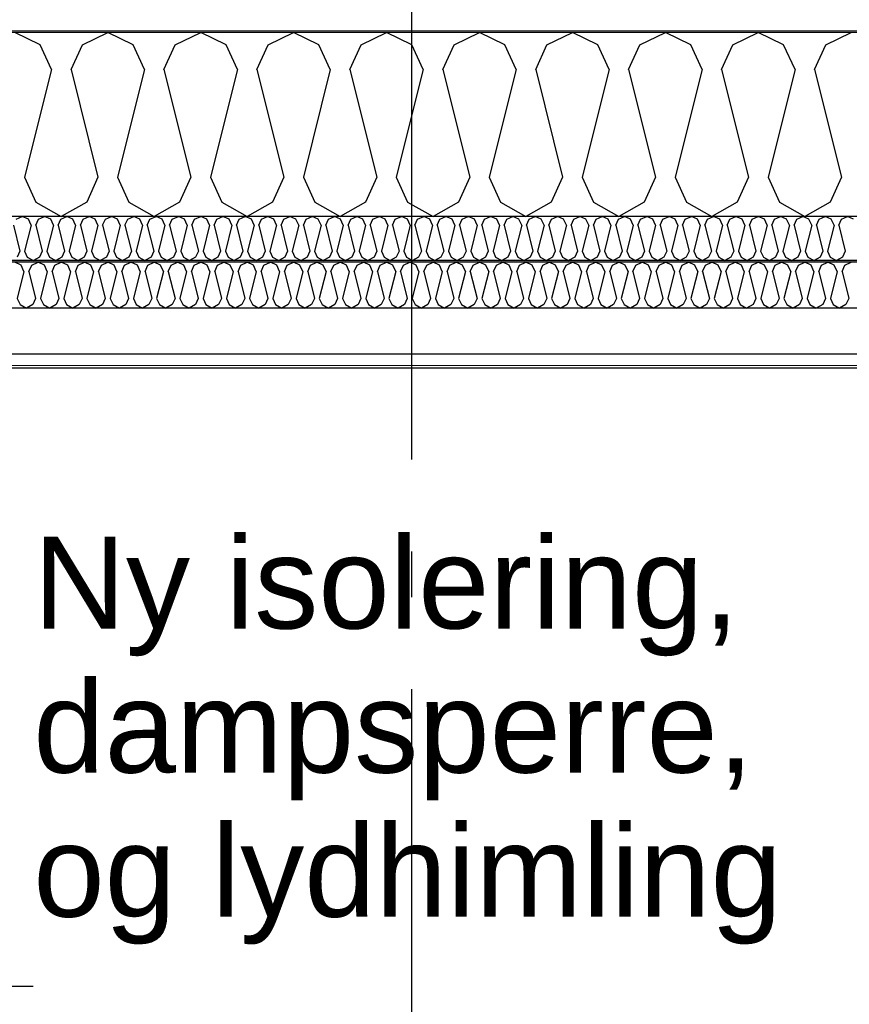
# Model space of a CAD drawing. Header units: millimetres. Extents: x -82116 to -58044, y -2070 to 12890.
# Tile 8 of 65: x -75495 to -74591, y 5847 to 6919. Entities that reach past the tile are written whole.
import ezdxf
from ezdxf.enums import TextEntityAlignment as Align

# ---------------------------------------------------------------- set-up
doc = ezdxf.new("R2010")
doc.units = ezdxf.units.MM
doc.header["$LTSCALE"] = 0.5
doc.header["$MEASUREMENT"] = 0
doc.linetypes.add('Akselinje', pattern=[1500, 1000, -200, 100, -200])
doc.linetypes.add('PLINE', pattern=[0])
for name, color, linetype in [('223- Bjelker', 7, 'Continuous'), ('256- Faste himlinger og overflatebehandling (Skravur)(Nye konstruksjoner)', 7, 'Continuous'), ('256- Faste himlinger og overflatebehandling(Nye konstruksjoner)', 7, 'Continuous'), ('261- Primærkonstruksjon (tak)', 7, 'Continuous'), ('261- Primærkonstruksjon (tak) (Skravur)', 7, 'Continuous'), ('262- Taktekking (Skravur)(Nye konstruksjoner)', 7, 'Continuous'), ('82-- Modullinjer', 7, 'Continuous'), ('832- Tekst bygning(Nye konstruksjoner)', 7, 'Continuous')]:
    doc.layers.add(name, color=color, linetype=linetype)
doc.layers.add('236- Innvendig kledning og overflate(Nye konstruksjoner)', color=7, linetype='Continuous', lineweight=0)
doc.layers.add('262- Taktekking(Nye konstruksjoner)', color=7, linetype='Continuous', lineweight=0)
doc.styles.add('GENERATED_STYLE_1', font='arial.ttf')
doc.styles.add('GENERATED_STYLE_3', font='arial.ttf')
doc.dimstyles.new('GENERATED_STYLE__2', dxfattribs={"dimtxt": 0.18, "dimasz": 182.4, "dimexe": 0.18, "dimexo": 0.0625, "dimgap": 0, "dimtad": 0, "dimtih": 1, "dimtoh": 1, "dimdec": 4, "dimzin": 0, "dimdsep": 46, "dimcen": 0.09, "dimadec": 0, "dimazin": 0, "dimtfac": 1, "dimtdec": 4, "dimtmove": 0, "dimatfit": 3, "dimldrblk": 'ARROWHEAD_5', "dimfxl": 1, "dimtolj": 1, "dimtzin": 0, "dimarcsym": 0})

# ---------------------------------------------------------------- blocks, each defined once
blk = doc.blocks.new('*X7')
at = {"layer": '261- Primærkonstruksjon (tak) (Skravur)', "linetype": 'PLINE'}
for p, q in [((-75472.5, 6892), (-75500.2, 6905.1)), ((-75426.6, 6892), (-75399, 6905.1)), ((-75371.3, 6892), (-75399, 6905.1)), ((-75325.4, 6892), (-75297.7, 6905.1)), ((-75270.1, 6892), (-75297.7, 6905.1)), ((-75224.2, 6892), (-75196.5, 6905.1)), ((-75168.9, 6892), (-75196.5, 6905.1)), ((-75123, 6892), (-75095.3, 6905.1)), ((-75067.7, 6892), (-75095.3, 6905.1)), ((-75021.8, 6892), (-74994.1, 6905.1)), ((-74966.5, 6892), (-74994.1, 6905.1)), ((-74920.6, 6892), (-74892.9, 6905.1)), ((-74865.3, 6892), (-74892.9, 6905.1)), ((-74819.4, 6892), (-74791.7, 6905.1)), ((-74764.1, 6892), (-74791.7, 6905.1)), ((-74718.1, 6892), (-74690.5, 6905.1)), ((-74662.9, 6892), (-74690.5, 6905.1)), ((-74616.9, 6892), (-74589.3, 6905.1)), ((-75460.2, 6864.9), (-75472.5, 6892)), ((-75438.9, 6864.9), (-75426.6, 6892)), ((-75359, 6864.9), (-75371.3, 6892)), ((-75337.7, 6864.9), (-75325.4, 6892)), ((-75257.8, 6864.9), (-75270.1, 6892)), ((-75236.5, 6864.9), (-75224.2, 6892)), ((-75156.6, 6864.9), (-75168.9, 6892)), ((-75135.3, 6864.9), (-75123, 6892)), ((-75055.4, 6864.9), (-75067.7, 6892)), ((-75034.1, 6864.9), (-75021.8, 6892)), ((-74954.2, 6864.9), (-74966.5, 6892)), ((-74932.9, 6864.9), (-74920.6, 6892)), ((-74852.9, 6864.9), (-74865.3, 6892)), ((-74831.7, 6864.9), (-74819.4, 6892)), ((-74751.7, 6864.9), (-74764.1, 6892)), ((-74730.5, 6864.9), (-74718.1, 6892)), ((-74650.5, 6864.9), (-74662.9, 6892)), ((-74629.3, 6864.9), (-74616.9, 6892)), ((-75460.2, 6864.9), (-75489.5, 6747.5)), ((-75438.9, 6864.9), (-75409.6, 6747.5)), ((-75359, 6864.9), (-75388.3, 6747.5)), ((-75337.7, 6864.9), (-75308.4, 6747.5)), ((-75257.8, 6864.9), (-75287.1, 6747.5)), ((-75236.5, 6864.9), (-75207.2, 6747.5)), ((-75156.6, 6864.9), (-75185.9, 6747.5)), ((-75135.3, 6864.9), (-75106, 6747.5)), ((-75055.4, 6864.9), (-75084.7, 6747.5)), ((-75034.1, 6864.9), (-75004.8, 6747.5)), ((-74954.2, 6864.9), (-74983.5, 6747.5)), ((-74932.9, 6864.9), (-74903.6, 6747.5)), ((-74852.9, 6864.9), (-74882.3, 6747.5)), ((-74831.7, 6864.9), (-74802.3, 6747.5)), ((-74751.7, 6864.9), (-74781.1, 6747.5)), ((-74730.5, 6864.9), (-74701.1, 6747.5)), ((-74650.5, 6864.9), (-74679.9, 6747.5)), ((-74629.3, 6864.9), (-74599.9, 6747.5)), ((-75489.5, 6747.5), (-75477.2, 6720.4)), ((-75409.6, 6747.5), (-75421.9, 6720.4)), ((-75388.3, 6747.5), (-75376, 6720.4)), ((-75308.4, 6747.5), (-75320.7, 6720.4)), ((-75287.1, 6747.5), (-75274.8, 6720.4)), ((-75207.2, 6747.5), (-75219.5, 6720.4)), ((-75185.9, 6747.5), (-75173.6, 6720.4)), ((-75106, 6747.5), (-75118.3, 6720.4)), ((-75084.7, 6747.5), (-75072.4, 6720.4)), ((-75004.8, 6747.5), (-75017.1, 6720.4)), ((-74983.5, 6747.5), (-74971.2, 6720.4)), ((-74903.6, 6747.5), (-74915.9, 6720.4)), ((-74882.3, 6747.5), (-74870, 6720.4)), ((-74802.3, 6747.5), (-74814.7, 6720.4)), ((-74781.1, 6747.5), (-74768.7, 6720.4)), ((-74701.1, 6747.5), (-74713.5, 6720.4)), ((-74679.9, 6747.5), (-74667.5, 6720.4)), ((-74599.9, 6747.5), (-74612.3, 6720.4)), ((-75477.2, 6720.4), (-75449.6, 6705)), ((-75421.9, 6720.4), (-75449.6, 6705)), ((-75376, 6720.4), (-75348.4, 6705)), ((-75320.7, 6720.4), (-75348.4, 6705)), ((-75274.8, 6720.4), (-75247.1, 6705)), ((-75219.5, 6720.4), (-75247.1, 6705)), ((-75173.6, 6720.4), (-75145.9, 6705)), ((-75118.3, 6720.4), (-75145.9, 6705)), ((-75072.4, 6720.4), (-75044.7, 6705)), ((-75017.1, 6720.4), (-75044.7, 6705)), ((-74971.2, 6720.4), (-74943.5, 6705)), ((-74915.9, 6720.4), (-74943.5, 6705)), ((-74870, 6720.4), (-74842.3, 6705)), ((-74814.7, 6720.4), (-74842.3, 6705)), ((-74768.7, 6720.4), (-74741.1, 6705)), ((-74713.5, 6720.4), (-74741.1, 6705)), ((-74667.5, 6720.4), (-74639.9, 6705)), ((-74612.3, 6720.4), (-74639.9, 6705))]:
    blk.add_line(p, q, dxfattribs=at)
blk = doc.blocks.new('*X23')
at = {"layer": '256- Faste himlinger og overflatebehandling (Skravur)(Nye konstruksjoner)', "linetype": 'PLINE'}
for p, q in [((-75498.7, 6701.8), (-75492.1, 6705)), ((-75485.4, 6701.8), (-75492.1, 6705)), ((-75474.4, 6701.8), (-75467.8, 6705)), ((-75461.1, 6701.8), (-75467.8, 6705)), ((-75450.1, 6701.8), (-75443.5, 6705)), ((-75436.9, 6701.8), (-75443.5, 6705)), ((-75425.8, 6701.8), (-75419.2, 6705)), ((-75412.6, 6701.8), (-75419.2, 6705)), ((-75401.5, 6701.8), (-75394.9, 6705)), ((-75388.3, 6701.8), (-75394.9, 6705)), ((-75377.2, 6701.8), (-75370.6, 6705)), ((-75364, 6701.8), (-75370.6, 6705)), ((-75353, 6701.8), (-75346.3, 6705)), ((-75339.7, 6701.8), (-75346.3, 6705)), ((-75328.7, 6701.8), (-75322, 6705)), ((-75315.4, 6701.8), (-75322, 6705)), ((-75304.4, 6701.8), (-75297.7, 6705)), ((-75291.1, 6701.8), (-75297.7, 6705)), ((-75280.1, 6701.8), (-75273.5, 6705)), ((-75266.8, 6701.8), (-75273.5, 6705)), ((-75255.8, 6701.8), (-75249.2, 6705)), ((-75242.5, 6701.8), (-75249.2, 6705)), ((-75231.5, 6701.8), (-75224.9, 6705)), ((-75218.2, 6701.8), (-75224.9, 6705)), ((-75207.2, 6701.8), (-75200.6, 6705)), ((-75194, 6701.8), (-75200.6, 6705)), ((-75182.9, 6701.8), (-75176.3, 6705)), ((-75169.7, 6701.8), (-75176.3, 6705)), ((-75158.6, 6701.8), (-75152, 6705)), ((-75145.4, 6701.8), (-75152, 6705)), ((-75134.4, 6701.8), (-75127.7, 6705)), ((-75121.1, 6701.8), (-75127.7, 6705)), ((-75110.1, 6701.8), (-75103.4, 6705)), ((-75096.8, 6701.8), (-75103.4, 6705)), ((-75085.8, 6701.8), (-75079.1, 6705)), ((-75072.5, 6701.8), (-75079.1, 6705)), ((-75061.5, 6701.8), (-75054.9, 6705)), ((-75048.2, 6701.8), (-75054.9, 6705)), ((-75037.2, 6701.8), (-75030.6, 6705)), ((-75023.9, 6701.8), (-75030.6, 6705)), ((-75012.9, 6701.8), (-75006.3, 6705)), ((-74999.6, 6701.8), (-75006.3, 6705)), ((-74988.6, 6701.8), (-74982, 6705)), ((-74975.3, 6701.8), (-74982, 6705)), ((-74964.3, 6701.8), (-74957.7, 6705)), ((-74951.1, 6701.8), (-74957.7, 6705)), ((-74940, 6701.8), (-74933.4, 6705)), ((-74926.8, 6701.8), (-74933.4, 6705)), ((-74915.7, 6701.8), (-74909.1, 6705)), ((-74902.5, 6701.8), (-74909.1, 6705)), ((-74891.5, 6701.8), (-74884.8, 6705)), ((-74878.2, 6701.8), (-74884.8, 6705)), ((-74867.2, 6701.8), (-74860.5, 6705)), ((-74853.9, 6701.8), (-74860.5, 6705)), ((-74842.9, 6701.8), (-74836.2, 6705)), ((-74829.6, 6701.8), (-74836.2, 6705)), ((-74818.6, 6701.8), (-74812, 6705)), ((-74805.3, 6701.8), (-74812, 6705)), ((-74794.3, 6701.8), (-74787.7, 6705)), ((-74781, 6701.8), (-74787.7, 6705)), ((-74770, 6701.8), (-74763.4, 6705)), ((-74756.7, 6701.8), (-74763.4, 6705)), ((-74745.7, 6701.8), (-74739.1, 6705)), ((-74732.5, 6701.8), (-74739.1, 6705)), ((-74721.4, 6701.8), (-74714.8, 6705)), ((-74708.2, 6701.8), (-74714.8, 6705)), ((-74697.1, 6701.8), (-74690.5, 6705)), ((-74683.9, 6701.8), (-74690.5, 6705)), ((-74672.9, 6701.8), (-74666.2, 6705)), ((-74659.6, 6701.8), (-74666.2, 6705)), ((-74648.6, 6701.8), (-74641.9, 6705)), ((-74635.3, 6701.8), (-74641.9, 6705)), ((-74624.3, 6701.8), (-74617.6, 6705)), ((-74611, 6701.8), (-74617.6, 6705)), ((-74600, 6701.8), (-74593.3, 6705)), ((-74586.7, 6701.8), (-74593.3, 6705)), ((-75501.7, 6695.3), (-75494.6, 6667.2)), ((-75482.5, 6695.3), (-75489.5, 6667.2)), ((-75482.5, 6695.3), (-75485.4, 6701.8)), ((-75477.4, 6695.3), (-75474.4, 6701.8)), ((-75477.4, 6695.3), (-75470.3, 6667.2)), ((-75458.2, 6695.3), (-75465.2, 6667.2)), ((-75458.2, 6695.3), (-75461.1, 6701.8)), ((-75453.1, 6695.3), (-75450.1, 6701.8)), ((-75453.1, 6695.3), (-75446, 6667.2)), ((-75433.9, 6695.3), (-75440.9, 6667.2)), ((-75433.9, 6695.3), (-75436.9, 6701.8)), ((-75428.8, 6695.3), (-75425.8, 6701.8)), ((-75428.8, 6695.3), (-75421.7, 6667.2)), ((-75409.6, 6695.3), (-75416.6, 6667.2)), ((-75409.6, 6695.3), (-75412.6, 6701.8)), ((-75404.5, 6695.3), (-75401.5, 6701.8)), ((-75404.5, 6695.3), (-75397.5, 6667.2)), ((-75385.3, 6695.3), (-75392.4, 6667.2)), ((-75385.3, 6695.3), (-75388.3, 6701.8)), ((-75380.2, 6695.3), (-75377.2, 6701.8)), ((-75380.2, 6695.3), (-75373.2, 6667.2)), ((-75361, 6695.3), (-75368.1, 6667.2)), ((-75361, 6695.3), (-75364, 6701.8)), ((-75355.9, 6695.3), (-75353, 6701.8)), ((-75355.9, 6695.3), (-75348.9, 6667.2)), ((-75336.7, 6695.3), (-75343.8, 6667.2)), ((-75336.7, 6695.3), (-75339.7, 6701.8)), ((-75331.6, 6695.3), (-75328.7, 6701.8)), ((-75331.6, 6695.3), (-75324.6, 6667.2)), ((-75312.4, 6695.3), (-75319.5, 6667.2)), ((-75312.4, 6695.3), (-75315.4, 6701.8)), ((-75307.3, 6695.3), (-75304.4, 6701.8)), ((-75307.3, 6695.3), (-75300.3, 6667.2)), ((-75288.2, 6695.3), (-75295.2, 6667.2)), ((-75288.2, 6695.3), (-75291.1, 6701.8)), ((-75283.1, 6695.3), (-75280.1, 6701.8)), ((-75283.1, 6695.3), (-75276, 6667.2)), ((-75263.9, 6695.3), (-75270.9, 6667.2)), ((-75263.9, 6695.3), (-75266.8, 6701.8)), ((-75258.8, 6695.3), (-75255.8, 6701.8)), ((-75258.8, 6695.3), (-75251.7, 6667.2)), ((-75239.6, 6695.3), (-75246.6, 6667.2)), ((-75239.6, 6695.3), (-75242.5, 6701.8)), ((-75234.5, 6695.3), (-75231.5, 6701.8)), ((-75234.5, 6695.3), (-75227.4, 6667.2)), ((-75215.3, 6695.3), (-75222.3, 6667.2)), ((-75215.3, 6695.3), (-75218.2, 6701.8)), ((-75210.2, 6695.3), (-75207.2, 6701.8)), ((-75210.2, 6695.3), (-75203.1, 6667.2)), ((-75191, 6695.3), (-75198, 6667.2)), ((-75191, 6695.3), (-75194, 6701.8)), ((-75185.9, 6695.3), (-75182.9, 6701.8)), ((-75185.9, 6695.3), (-75178.9, 6667.2)), ((-75166.7, 6695.3), (-75173.7, 6667.2)), ((-75166.7, 6695.3), (-75169.7, 6701.8)), ((-75161.6, 6695.3), (-75158.6, 6701.8)), ((-75161.6, 6695.3), (-75154.6, 6667.2)), ((-75142.4, 6695.3), (-75149.5, 6667.2)), ((-75142.4, 6695.3), (-75145.4, 6701.8)), ((-75137.3, 6695.3), (-75134.4, 6701.8)), ((-75137.3, 6695.3), (-75130.3, 6667.2)), ((-75118.1, 6695.3), (-75125.2, 6667.2)), ((-75118.1, 6695.3), (-75121.1, 6701.8)), ((-75113, 6695.3), (-75110.1, 6701.8)), ((-75113, 6695.3), (-75106, 6667.2)), ((-75093.8, 6695.3), (-75100.9, 6667.2)), ((-75093.8, 6695.3), (-75096.8, 6701.8)), ((-75088.7, 6695.3), (-75085.8, 6701.8)), ((-75088.7, 6695.3), (-75081.7, 6667.2)), ((-75069.5, 6695.3), (-75076.6, 6667.2)), ((-75069.5, 6695.3), (-75072.5, 6701.8)), ((-75064.4, 6695.3), (-75061.5, 6701.8)), ((-75064.4, 6695.3), (-75057.4, 6667.2)), ((-75045.3, 6695.3), (-75052.3, 6667.2)), ((-75045.3, 6695.3), (-75048.2, 6701.8)), ((-75040.2, 6695.3), (-75037.2, 6701.8)), ((-75040.2, 6695.3), (-75033.1, 6667.2)), ((-75021, 6695.3), (-75028, 6667.2)), ((-75021, 6695.3), (-75023.9, 6701.8)), ((-75015.9, 6695.3), (-75012.9, 6701.8)), ((-75015.9, 6695.3), (-75008.8, 6667.2)), ((-74996.7, 6695.3), (-75003.7, 6667.2)), ((-74996.7, 6695.3), (-74999.6, 6701.8)), ((-74991.6, 6695.3), (-74988.6, 6701.8)), ((-74991.6, 6695.3), (-74984.5, 6667.2)), ((-74972.4, 6695.3), (-74979.4, 6667.2)), ((-74972.4, 6695.3), (-74975.3, 6701.8)), ((-74967.3, 6695.3), (-74964.3, 6701.8)), ((-74967.3, 6695.3), (-74960.2, 6667.2)), ((-74948.1, 6695.3), (-74955.1, 6667.2)), ((-74948.1, 6695.3), (-74951.1, 6701.8)), ((-74943, 6695.3), (-74940, 6701.8)), ((-74943, 6695.3), (-74936, 6667.2)), ((-74923.8, 6695.3), (-74930.9, 6667.2)), ((-74923.8, 6695.3), (-74926.8, 6701.8)), ((-74918.7, 6695.3), (-74915.7, 6701.8)), ((-74918.7, 6695.3), (-74911.7, 6667.2)), ((-74899.5, 6695.3), (-74906.6, 6667.2)), ((-74899.5, 6695.3), (-74902.5, 6701.8)), ((-74894.4, 6695.3), (-74891.5, 6701.8)), ((-74894.4, 6695.3), (-74887.4, 6667.2)), ((-74875.2, 6695.3), (-74882.3, 6667.2)), ((-74875.2, 6695.3), (-74878.2, 6701.8)), ((-74870.1, 6695.3), (-74867.2, 6701.8)), ((-74870.1, 6695.3), (-74863.1, 6667.2)), ((-74850.9, 6695.3), (-74858, 6667.2)), ((-74850.9, 6695.3), (-74853.9, 6701.8)), ((-74845.8, 6695.3), (-74842.9, 6701.8)), ((-74845.8, 6695.3), (-74838.8, 6667.2)), ((-74826.7, 6695.3), (-74833.7, 6667.2)), ((-74826.7, 6695.3), (-74829.6, 6701.8)), ((-74821.5, 6695.3), (-74818.6, 6701.8)), ((-74821.5, 6695.3), (-74814.5, 6667.2)), ((-74802.4, 6695.3), (-74809.4, 6667.2)), ((-74802.4, 6695.3), (-74805.3, 6701.8)), ((-74797.3, 6695.3), (-74794.3, 6701.8)), ((-74797.3, 6695.3), (-74790.2, 6667.2)), ((-74778.1, 6695.3), (-74785.1, 6667.2)), ((-74778.1, 6695.3), (-74781, 6701.8)), ((-74773, 6695.3), (-74770, 6701.8)), ((-74773, 6695.3), (-74765.9, 6667.2)), ((-74753.8, 6695.3), (-74760.8, 6667.2)), ((-74753.8, 6695.3), (-74756.7, 6701.8)), ((-74748.7, 6695.3), (-74745.7, 6701.8)), ((-74748.7, 6695.3), (-74741.6, 6667.2)), ((-74729.5, 6695.3), (-74736.5, 6667.2)), ((-74729.5, 6695.3), (-74732.5, 6701.8)), ((-74724.4, 6695.3), (-74721.4, 6701.8)), ((-74724.4, 6695.3), (-74717.3, 6667.2)), ((-74705.2, 6695.3), (-74712.2, 6667.2)), ((-74705.2, 6695.3), (-74708.2, 6701.8)), ((-74700.1, 6695.3), (-74697.1, 6701.8)), ((-74700.1, 6695.3), (-74693.1, 6667.2)), ((-74680.9, 6695.3), (-74688, 6667.2)), ((-74680.9, 6695.3), (-74683.9, 6701.8)), ((-74675.8, 6695.3), (-74672.9, 6701.8)), ((-74675.8, 6695.3), (-74668.8, 6667.2)), ((-74656.6, 6695.3), (-74663.7, 6667.2)), ((-74656.6, 6695.3), (-74659.6, 6701.8)), ((-74651.5, 6695.3), (-74648.6, 6701.8)), ((-74651.5, 6695.3), (-74644.5, 6667.2)), ((-74632.3, 6695.3), (-74639.4, 6667.2)), ((-74632.3, 6695.3), (-74635.3, 6701.8)), ((-74627.2, 6695.3), (-74624.3, 6701.8)), ((-74627.2, 6695.3), (-74620.2, 6667.2)), ((-74608, 6695.3), (-74615.1, 6667.2)), ((-74608, 6695.3), (-74611, 6701.8)), ((-74602.9, 6695.3), (-74600, 6701.8)), ((-74602.9, 6695.3), (-74595.9, 6667.2)), ((-75494.6, 6667.2), (-75497.6, 6660.7)), ((-75489.5, 6667.2), (-75486.6, 6660.7)), ((-75486.6, 6660.7), (-75479.9, 6657)), ((-75473.3, 6660.7), (-75479.9, 6657)), ((-75470.3, 6667.2), (-75473.3, 6660.7)), ((-75465.2, 6667.2), (-75462.3, 6660.7)), ((-75462.3, 6660.7), (-75455.6, 6657)), ((-75449, 6660.7), (-75455.6, 6657)), ((-75446, 6667.2), (-75449, 6660.7)), ((-75440.9, 6667.2), (-75438, 6660.7)), ((-75438, 6660.7), (-75431.3, 6657)), ((-75424.7, 6660.7), (-75431.3, 6657)), ((-75421.7, 6667.2), (-75424.7, 6660.7)), ((-75416.6, 6667.2), (-75413.7, 6660.7)), ((-75413.7, 6660.7), (-75407.1, 6657)), ((-75400.4, 6660.7), (-75407.1, 6657)), ((-75397.5, 6667.2), (-75400.4, 6660.7)), ((-75392.4, 6667.2), (-75389.4, 6660.7)), ((-75389.4, 6660.7), (-75382.8, 6657)), ((-75376.1, 6660.7), (-75382.8, 6657)), ((-75373.2, 6667.2), (-75376.1, 6660.7)), ((-75368.1, 6667.2), (-75365.1, 6660.7)), ((-75365.1, 6660.7), (-75358.5, 6657)), ((-75351.8, 6660.7), (-75358.5, 6657)), ((-75348.9, 6667.2), (-75351.8, 6660.7)), ((-75343.8, 6667.2), (-75340.8, 6660.7)), ((-75340.8, 6660.7), (-75334.2, 6657)), ((-75327.5, 6660.7), (-75334.2, 6657)), ((-75324.6, 6667.2), (-75327.5, 6660.7)), ((-75319.5, 6667.2), (-75316.5, 6660.7)), ((-75316.5, 6660.7), (-75309.9, 6657)), ((-75303.3, 6660.7), (-75309.9, 6657)), ((-75300.3, 6667.2), (-75303.3, 6660.7)), ((-75295.2, 6667.2), (-75292.2, 6660.7)), ((-75292.2, 6660.7), (-75285.6, 6657)), ((-75279, 6660.7), (-75285.6, 6657)), ((-75276, 6667.2), (-75279, 6660.7)), ((-75270.9, 6667.2), (-75267.9, 6660.7)), ((-75267.9, 6660.7), (-75261.3, 6657)), ((-75254.7, 6660.7), (-75261.3, 6657)), ((-75251.7, 6667.2), (-75254.7, 6660.7)), ((-75246.6, 6667.2), (-75243.7, 6660.7)), ((-75243.7, 6660.7), (-75237, 6657)), ((-75230.4, 6660.7), (-75237, 6657)), ((-75227.4, 6667.2), (-75230.4, 6660.7)), ((-75222.3, 6667.2), (-75219.4, 6660.7)), ((-75219.4, 6660.7), (-75212.7, 6657)), ((-75206.1, 6660.7), (-75212.7, 6657)), ((-75203.1, 6667.2), (-75206.1, 6660.7)), ((-75198, 6667.2), (-75195.1, 6660.7)), ((-75195.1, 6660.7), (-75188.4, 6657)), ((-75181.8, 6660.7), (-75188.4, 6657)), ((-75178.9, 6667.2), (-75181.8, 6660.7)), ((-75173.7, 6667.2), (-75170.8, 6660.7)), ((-75170.8, 6660.7), (-75164.2, 6657)), ((-75157.5, 6660.7), (-75164.2, 6657)), ((-75154.6, 6667.2), (-75157.5, 6660.7)), ((-75149.5, 6667.2), (-75146.5, 6660.7)), ((-75146.5, 6660.7), (-75139.9, 6657)), ((-75133.2, 6660.7), (-75139.9, 6657)), ((-75130.3, 6667.2), (-75133.2, 6660.7)), ((-75125.2, 6667.2), (-75122.2, 6660.7)), ((-75122.2, 6660.7), (-75115.6, 6657)), ((-75108.9, 6660.7), (-75115.6, 6657)), ((-75106, 6667.2), (-75108.9, 6660.7)), ((-75100.9, 6667.2), (-75097.9, 6660.7)), ((-75097.9, 6660.7), (-75091.3, 6657)), ((-75084.7, 6660.7), (-75091.3, 6657)), ((-75081.7, 6667.2), (-75084.7, 6660.7)), ((-75076.6, 6667.2), (-75073.6, 6660.7)), ((-75073.6, 6660.7), (-75067, 6657)), ((-75060.4, 6660.7), (-75067, 6657)), ((-75057.4, 6667.2), (-75060.4, 6660.7)), ((-75052.3, 6667.2), (-75049.3, 6660.7)), ((-75049.3, 6660.7), (-75042.7, 6657)), ((-75036.1, 6660.7), (-75042.7, 6657)), ((-75033.1, 6667.2), (-75036.1, 6660.7)), ((-75028, 6667.2), (-75025.1, 6660.7)), ((-75025.1, 6660.7), (-75018.4, 6657)), ((-75011.8, 6660.7), (-75018.4, 6657)), ((-75008.8, 6667.2), (-75011.8, 6660.7)), ((-75003.7, 6667.2), (-75000.8, 6660.7)), ((-75000.8, 6660.7), (-74994.1, 6657)), ((-74987.5, 6660.7), (-74994.1, 6657)), ((-74984.5, 6667.2), (-74987.5, 6660.7)), ((-74979.4, 6667.2), (-74976.5, 6660.7)), ((-74976.5, 6660.7), (-74969.8, 6657)), ((-74963.2, 6660.7), (-74969.8, 6657)), ((-74960.2, 6667.2), (-74963.2, 6660.7)), ((-74955.1, 6667.2), (-74952.2, 6660.7)), ((-74952.2, 6660.7), (-74945.5, 6657)), ((-74938.9, 6660.7), (-74945.5, 6657)), ((-74936, 6667.2), (-74938.9, 6660.7)), ((-74930.9, 6667.2), (-74927.9, 6660.7)), ((-74927.9, 6660.7), (-74921.3, 6657)), ((-74914.6, 6660.7), (-74921.3, 6657)), ((-74911.7, 6667.2), (-74914.6, 6660.7)), ((-74906.6, 6667.2), (-74903.6, 6660.7)), ((-74903.6, 6660.7), (-74897, 6657)), ((-74890.3, 6660.7), (-74897, 6657)), ((-74887.4, 6667.2), (-74890.3, 6660.7)), ((-74882.3, 6667.2), (-74879.3, 6660.7)), ((-74879.3, 6660.7), (-74872.7, 6657)), ((-74866, 6660.7), (-74872.7, 6657)), ((-74863.1, 6667.2), (-74866, 6660.7)), ((-74858, 6667.2), (-74855, 6660.7)), ((-74855, 6660.7), (-74848.4, 6657)), ((-74841.8, 6660.7), (-74848.4, 6657)), ((-74838.8, 6667.2), (-74841.8, 6660.7)), ((-74833.7, 6667.2), (-74830.7, 6660.7)), ((-74830.7, 6660.7), (-74824.1, 6657)), ((-74817.5, 6660.7), (-74824.1, 6657)), ((-74814.5, 6667.2), (-74817.5, 6660.7)), ((-74809.4, 6667.2), (-74806.4, 6660.7)), ((-74806.4, 6660.7), (-74799.8, 6657)), ((-74793.2, 6660.7), (-74799.8, 6657)), ((-74790.2, 6667.2), (-74793.2, 6660.7)), ((-74785.1, 6667.2), (-74782.2, 6660.7)), ((-74782.2, 6660.7), (-74775.5, 6657)), ((-74768.9, 6660.7), (-74775.5, 6657)), ((-74765.9, 6667.2), (-74768.9, 6660.7)), ((-74760.8, 6667.2), (-74757.9, 6660.7)), ((-74757.9, 6660.7), (-74751.2, 6657)), ((-74744.6, 6660.7), (-74751.2, 6657)), ((-74741.6, 6667.2), (-74744.6, 6660.7)), ((-74736.5, 6667.2), (-74733.6, 6660.7)), ((-74733.6, 6660.7), (-74726.9, 6657)), ((-74720.3, 6660.7), (-74726.9, 6657)), ((-74717.3, 6667.2), (-74720.3, 6660.7)), ((-74712.2, 6667.2), (-74709.3, 6660.7)), ((-74709.3, 6660.7), (-74702.7, 6657)), ((-74696, 6660.7), (-74702.7, 6657)), ((-74693.1, 6667.2), (-74696, 6660.7)), ((-74688, 6667.2), (-74685, 6660.7)), ((-74685, 6660.7), (-74678.4, 6657)), ((-74671.7, 6660.7), (-74678.4, 6657)), ((-74668.8, 6667.2), (-74671.7, 6660.7)), ((-74663.7, 6667.2), (-74660.7, 6660.7)), ((-74660.7, 6660.7), (-74654.1, 6657)), ((-74647.4, 6660.7), (-74654.1, 6657)), ((-74644.5, 6667.2), (-74647.4, 6660.7)), ((-74639.4, 6667.2), (-74636.4, 6660.7)), ((-74636.4, 6660.7), (-74629.8, 6657)), ((-74623.2, 6660.7), (-74629.8, 6657)), ((-74620.2, 6667.2), (-74623.2, 6660.7)), ((-74615.1, 6667.2), (-74612.1, 6660.7)), ((-74612.1, 6660.7), (-74605.5, 6657)), ((-74598.9, 6660.7), (-74605.5, 6657)), ((-74595.9, 6667.2), (-74598.9, 6660.7))]:
    blk.add_line(p, q, dxfattribs=at)
blk = doc.blocks.new('*X24')
at = {"layer": '256- Faste himlinger og overflatebehandling (Skravur)(Nye konstruksjoner)', "linetype": 'PLINE'}
for p, q in [((-75493.3, 6651.7), (-75500.2, 6655)), ((-75490.2, 6644.9), (-75493.3, 6651.7)), ((-75484.9, 6644.9), (-75481.8, 6651.7)), ((-75481.8, 6651.7), (-75474.9, 6655)), ((-75467.9, 6651.7), (-75474.9, 6655)), ((-75464.9, 6644.9), (-75467.9, 6651.7)), ((-75459.6, 6644.9), (-75456.5, 6651.7)), ((-75456.5, 6651.7), (-75449.6, 6655)), ((-75442.6, 6651.7), (-75449.6, 6655)), ((-75439.6, 6644.9), (-75442.6, 6651.7)), ((-75434.2, 6644.9), (-75431.2, 6651.7)), ((-75431.2, 6651.7), (-75424.3, 6655)), ((-75417.3, 6651.7), (-75424.3, 6655)), ((-75414.3, 6644.9), (-75417.3, 6651.7)), ((-75408.9, 6644.9), (-75405.9, 6651.7)), ((-75405.9, 6651.7), (-75399, 6655)), ((-75392, 6651.7), (-75399, 6655)), ((-75389, 6644.9), (-75392, 6651.7)), ((-75383.6, 6644.9), (-75380.6, 6651.7)), ((-75380.6, 6651.7), (-75373.7, 6655)), ((-75366.7, 6651.7), (-75373.7, 6655)), ((-75363.7, 6644.9), (-75366.7, 6651.7)), ((-75358.3, 6644.9), (-75355.3, 6651.7)), ((-75355.3, 6651.7), (-75348.4, 6655)), ((-75341.4, 6651.7), (-75348.4, 6655)), ((-75338.4, 6644.9), (-75341.4, 6651.7)), ((-75333, 6644.9), (-75330, 6651.7)), ((-75330, 6651.7), (-75323, 6655)), ((-75316.1, 6651.7), (-75323, 6655)), ((-75313.1, 6644.9), (-75316.1, 6651.7)), ((-75307.7, 6644.9), (-75304.7, 6651.7)), ((-75304.7, 6651.7), (-75297.7, 6655)), ((-75290.8, 6651.7), (-75297.7, 6655)), ((-75287.8, 6644.9), (-75290.8, 6651.7)), ((-75282.4, 6644.9), (-75279.4, 6651.7)), ((-75279.4, 6651.7), (-75272.4, 6655)), ((-75265.5, 6651.7), (-75272.4, 6655)), ((-75262.5, 6644.9), (-75265.5, 6651.7)), ((-75257.1, 6644.9), (-75254.1, 6651.7)), ((-75254.1, 6651.7), (-75247.1, 6655)), ((-75240.2, 6651.7), (-75247.1, 6655)), ((-75237.2, 6644.9), (-75240.2, 6651.7)), ((-75231.8, 6644.9), (-75228.8, 6651.7)), ((-75228.8, 6651.7), (-75221.8, 6655)), ((-75214.9, 6651.7), (-75221.8, 6655)), ((-75211.8, 6644.9), (-75214.9, 6651.7)), ((-75206.5, 6644.9), (-75203.5, 6651.7)), ((-75203.5, 6651.7), (-75196.5, 6655)), ((-75189.6, 6651.7), (-75196.5, 6655)), ((-75186.5, 6644.9), (-75189.6, 6651.7)), ((-75181.2, 6644.9), (-75178.1, 6651.7)), ((-75178.1, 6651.7), (-75171.2, 6655)), ((-75164.3, 6651.7), (-75171.2, 6655)), ((-75161.2, 6644.9), (-75164.3, 6651.7)), ((-75155.9, 6644.9), (-75152.8, 6651.7)), ((-75152.8, 6651.7), (-75145.9, 6655)), ((-75139, 6651.7), (-75145.9, 6655)), ((-75135.9, 6644.9), (-75139, 6651.7)), ((-75130.6, 6644.9), (-75127.5, 6651.7)), ((-75127.5, 6651.7), (-75120.6, 6655)), ((-75113.7, 6651.7), (-75120.6, 6655)), ((-75110.6, 6644.9), (-75113.7, 6651.7)), ((-75105.3, 6644.9), (-75102.2, 6651.7)), ((-75102.2, 6651.7), (-75095.3, 6655)), ((-75088.4, 6651.7), (-75095.3, 6655)), ((-75085.3, 6644.9), (-75088.4, 6651.7)), ((-75080, 6644.9), (-75076.9, 6651.7)), ((-75076.9, 6651.7), (-75070, 6655)), ((-75063.1, 6651.7), (-75070, 6655)), ((-75060, 6644.9), (-75063.1, 6651.7)), ((-75054.7, 6644.9), (-75051.6, 6651.7)), ((-75051.6, 6651.7), (-75044.7, 6655)), ((-75037.8, 6651.7), (-75044.7, 6655)), ((-75034.7, 6644.9), (-75037.8, 6651.7)), ((-75029.4, 6644.9), (-75026.3, 6651.7)), ((-75026.3, 6651.7), (-75019.4, 6655)), ((-75012.5, 6651.7), (-75019.4, 6655)), ((-75009.4, 6644.9), (-75012.5, 6651.7)), ((-75004.1, 6644.9), (-75001, 6651.7)), ((-75001, 6651.7), (-74994.1, 6655)), ((-74987.2, 6651.7), (-74994.1, 6655)), ((-74984.1, 6644.9), (-74987.2, 6651.7)), ((-74978.8, 6644.9), (-74975.7, 6651.7)), ((-74975.7, 6651.7), (-74968.8, 6655)), ((-74961.9, 6651.7), (-74968.8, 6655)), ((-74958.8, 6644.9), (-74961.9, 6651.7)), ((-74953.5, 6644.9), (-74950.4, 6651.7)), ((-74950.4, 6651.7), (-74943.5, 6655)), ((-74936.6, 6651.7), (-74943.5, 6655)), ((-74933.5, 6644.9), (-74936.6, 6651.7)), ((-74928.2, 6644.9), (-74925.1, 6651.7)), ((-74925.1, 6651.7), (-74918.2, 6655)), ((-74911.3, 6651.7), (-74918.2, 6655)), ((-74908.2, 6644.9), (-74911.3, 6651.7)), ((-74902.9, 6644.9), (-74899.8, 6651.7)), ((-74899.8, 6651.7), (-74892.9, 6655)), ((-74886, 6651.7), (-74892.9, 6655)), ((-74882.9, 6644.9), (-74886, 6651.7)), ((-74877.6, 6644.9), (-74874.5, 6651.7)), ((-74874.5, 6651.7), (-74867.6, 6655)), ((-74860.7, 6651.7), (-74867.6, 6655)), ((-74857.6, 6644.9), (-74860.7, 6651.7)), ((-74852.3, 6644.9), (-74849.2, 6651.7)), ((-74849.2, 6651.7), (-74842.3, 6655)), ((-74835.4, 6651.7), (-74842.3, 6655)), ((-74832.3, 6644.9), (-74835.4, 6651.7)), ((-74827, 6644.9), (-74823.9, 6651.7)), ((-74823.9, 6651.7), (-74817, 6655)), ((-74810.1, 6651.7), (-74817, 6655)), ((-74807, 6644.9), (-74810.1, 6651.7)), ((-74801.7, 6644.9), (-74798.6, 6651.7)), ((-74798.6, 6651.7), (-74791.7, 6655)), ((-74784.8, 6651.7), (-74791.7, 6655)), ((-74781.7, 6644.9), (-74784.8, 6651.7)), ((-74776.4, 6644.9), (-74773.3, 6651.7)), ((-74773.3, 6651.7), (-74766.4, 6655)), ((-74759.5, 6651.7), (-74766.4, 6655)), ((-74756.4, 6644.9), (-74759.5, 6651.7)), ((-74751.1, 6644.9), (-74748, 6651.7)), ((-74748, 6651.7), (-74741.1, 6655)), ((-74734.2, 6651.7), (-74741.1, 6655)), ((-74731.1, 6644.9), (-74734.2, 6651.7)), ((-74725.8, 6644.9), (-74722.7, 6651.7)), ((-74722.7, 6651.7), (-74715.8, 6655)), ((-74708.9, 6651.7), (-74715.8, 6655)), ((-74705.8, 6644.9), (-74708.9, 6651.7)), ((-74700.5, 6644.9), (-74697.4, 6651.7)), ((-74697.4, 6651.7), (-74690.5, 6655)), ((-74683.6, 6651.7), (-74690.5, 6655)), ((-74680.5, 6644.9), (-74683.6, 6651.7)), ((-74675.2, 6644.9), (-74672.1, 6651.7)), ((-74672.1, 6651.7), (-74665.2, 6655)), ((-74658.3, 6651.7), (-74665.2, 6655)), ((-74655.2, 6644.9), (-74658.3, 6651.7)), ((-74649.9, 6644.9), (-74646.8, 6651.7)), ((-74646.8, 6651.7), (-74639.9, 6655)), ((-74633, 6651.7), (-74639.9, 6655)), ((-74629.9, 6644.9), (-74633, 6651.7)), ((-74624.6, 6644.9), (-74621.5, 6651.7)), ((-74621.5, 6651.7), (-74614.6, 6655)), ((-74607.7, 6651.7), (-74614.6, 6655)), ((-74604.6, 6644.9), (-74607.7, 6651.7)), ((-74599.3, 6644.9), (-74596.2, 6651.7)), ((-74596.2, 6651.7), (-74589.3, 6655)), ((-75490.2, 6644.9), (-75497.5, 6615.6)), ((-75484.9, 6644.9), (-75477.5, 6615.6)), ((-75464.9, 6644.9), (-75472.2, 6615.6)), ((-75459.6, 6644.9), (-75452.2, 6615.6)), ((-75439.6, 6644.9), (-75446.9, 6615.6)), ((-75434.2, 6644.9), (-75426.9, 6615.6)), ((-75414.3, 6644.9), (-75421.6, 6615.6)), ((-75408.9, 6644.9), (-75401.6, 6615.6)), ((-75389, 6644.9), (-75396.3, 6615.6)), ((-75383.6, 6644.9), (-75376.3, 6615.6)), ((-75363.7, 6644.9), (-75371, 6615.6)), ((-75358.3, 6644.9), (-75351, 6615.6)), ((-75338.4, 6644.9), (-75345.7, 6615.6)), ((-75333, 6644.9), (-75325.7, 6615.6)), ((-75313.1, 6644.9), (-75320.4, 6615.6)), ((-75307.7, 6644.9), (-75300.4, 6615.6)), ((-75287.8, 6644.9), (-75295.1, 6615.6)), ((-75282.4, 6644.9), (-75275.1, 6615.6)), ((-75262.5, 6644.9), (-75269.8, 6615.6)), ((-75257.1, 6644.9), (-75249.8, 6615.6)), ((-75237.2, 6644.9), (-75244.5, 6615.6)), ((-75231.8, 6644.9), (-75224.5, 6615.6)), ((-75211.8, 6644.9), (-75219.2, 6615.6)), ((-75206.5, 6644.9), (-75199.2, 6615.6)), ((-75186.5, 6644.9), (-75193.9, 6615.6)), ((-75181.2, 6644.9), (-75173.9, 6615.6)), ((-75161.2, 6644.9), (-75168.6, 6615.6)), ((-75155.9, 6644.9), (-75148.6, 6615.6)), ((-75135.9, 6644.9), (-75143.3, 6615.6)), ((-75130.6, 6644.9), (-75123.3, 6615.6)), ((-75110.6, 6644.9), (-75118, 6615.6)), ((-75105.3, 6644.9), (-75098, 6615.6)), ((-75085.3, 6644.9), (-75092.7, 6615.6)), ((-75080, 6644.9), (-75072.7, 6615.6)), ((-75060, 6644.9), (-75067.4, 6615.6)), ((-75054.7, 6644.9), (-75047.4, 6615.6)), ((-75034.7, 6644.9), (-75042.1, 6615.6)), ((-75029.4, 6644.9), (-75022.1, 6615.6)), ((-75009.4, 6644.9), (-75016.8, 6615.6)), ((-75004.1, 6644.9), (-74996.8, 6615.6)), ((-74984.1, 6644.9), (-74991.5, 6615.6)), ((-74978.8, 6644.9), (-74971.5, 6615.6)), ((-74958.8, 6644.9), (-74966.2, 6615.6)), ((-74953.5, 6644.9), (-74946.2, 6615.6)), ((-74933.5, 6644.9), (-74940.9, 6615.6)), ((-74928.2, 6644.9), (-74920.9, 6615.6)), ((-74908.2, 6644.9), (-74915.6, 6615.6)), ((-74902.9, 6644.9), (-74895.6, 6615.6)), ((-74882.9, 6644.9), (-74890.3, 6615.6)), ((-74877.6, 6644.9), (-74870.3, 6615.6)), ((-74857.6, 6644.9), (-74865, 6615.6)), ((-74852.3, 6644.9), (-74845, 6615.6)), ((-74832.3, 6644.9), (-74839.7, 6615.6)), ((-74827, 6644.9), (-74819.7, 6615.6)), ((-74807, 6644.9), (-74814.4, 6615.6)), ((-74801.7, 6644.9), (-74794.4, 6615.6)), ((-74781.7, 6644.9), (-74789.1, 6615.6)), ((-74776.4, 6644.9), (-74769.1, 6615.6)), ((-74756.4, 6644.9), (-74763.8, 6615.6)), ((-74751.1, 6644.9), (-74743.8, 6615.6)), ((-74731.1, 6644.9), (-74738.5, 6615.6)), ((-74725.8, 6644.9), (-74718.5, 6615.6)), ((-74705.8, 6644.9), (-74713.2, 6615.6)), ((-74700.5, 6644.9), (-74693.2, 6615.6)), ((-74680.5, 6644.9), (-74687.8, 6615.6)), ((-74675.2, 6644.9), (-74667.9, 6615.6)), ((-74655.2, 6644.9), (-74662.5, 6615.6)), ((-74649.9, 6644.9), (-74642.6, 6615.6)), ((-74629.9, 6644.9), (-74637.2, 6615.6)), ((-74624.6, 6644.9), (-74617.3, 6615.6)), ((-74604.6, 6644.9), (-74611.9, 6615.6)), ((-74599.3, 6644.9), (-74592, 6615.6)), ((-75497.5, 6615.6), (-75494.4, 6608.8)), ((-75494.4, 6608.8), (-75487.5, 6605)), ((-75480.6, 6608.8), (-75487.5, 6605)), ((-75477.5, 6615.6), (-75480.6, 6608.8)), ((-75472.2, 6615.6), (-75469.1, 6608.8)), ((-75469.1, 6608.8), (-75462.2, 6605)), ((-75455.3, 6608.8), (-75462.2, 6605)), ((-75452.2, 6615.6), (-75455.3, 6608.8)), ((-75446.9, 6615.6), (-75443.8, 6608.8)), ((-75443.8, 6608.8), (-75436.9, 6605)), ((-75430, 6608.8), (-75436.9, 6605)), ((-75426.9, 6615.6), (-75430, 6608.8)), ((-75421.6, 6615.6), (-75418.5, 6608.8)), ((-75418.5, 6608.8), (-75411.6, 6605)), ((-75404.7, 6608.8), (-75411.6, 6605)), ((-75401.6, 6615.6), (-75404.7, 6608.8)), ((-75396.3, 6615.6), (-75393.2, 6608.8)), ((-75393.2, 6608.8), (-75386.3, 6605)), ((-75379.4, 6608.8), (-75386.3, 6605)), ((-75376.3, 6615.6), (-75379.4, 6608.8)), ((-75371, 6615.6), (-75367.9, 6608.8)), ((-75367.9, 6608.8), (-75361, 6605)), ((-75354.1, 6608.8), (-75361, 6605)), ((-75351, 6615.6), (-75354.1, 6608.8)), ((-75345.7, 6615.6), (-75342.6, 6608.8)), ((-75342.6, 6608.8), (-75335.7, 6605)), ((-75328.8, 6608.8), (-75335.7, 6605)), ((-75325.7, 6615.6), (-75328.8, 6608.8)), ((-75320.4, 6615.6), (-75317.3, 6608.8)), ((-75317.3, 6608.8), (-75310.4, 6605)), ((-75303.5, 6608.8), (-75310.4, 6605)), ((-75300.4, 6615.6), (-75303.5, 6608.8)), ((-75295.1, 6615.6), (-75292, 6608.8)), ((-75292, 6608.8), (-75285.1, 6605)), ((-75278.2, 6608.8), (-75285.1, 6605)), ((-75275.1, 6615.6), (-75278.2, 6608.8)), ((-75269.8, 6615.6), (-75266.7, 6608.8)), ((-75266.7, 6608.8), (-75259.8, 6605)), ((-75252.9, 6608.8), (-75259.8, 6605)), ((-75249.8, 6615.6), (-75252.9, 6608.8)), ((-75244.5, 6615.6), (-75241.4, 6608.8)), ((-75241.4, 6608.8), (-75234.5, 6605)), ((-75227.6, 6608.8), (-75234.5, 6605)), ((-75224.5, 6615.6), (-75227.6, 6608.8)), ((-75219.2, 6615.6), (-75216.1, 6608.8)), ((-75216.1, 6608.8), (-75209.2, 6605)), ((-75202.3, 6608.8), (-75209.2, 6605)), ((-75199.2, 6615.6), (-75202.3, 6608.8)), ((-75193.9, 6615.6), (-75190.8, 6608.8)), ((-75190.8, 6608.8), (-75183.9, 6605)), ((-75177, 6608.8), (-75183.9, 6605)), ((-75173.9, 6615.6), (-75177, 6608.8)), ((-75168.6, 6615.6), (-75165.5, 6608.8)), ((-75165.5, 6608.8), (-75158.6, 6605)), ((-75151.7, 6608.8), (-75158.6, 6605)), ((-75148.6, 6615.6), (-75151.7, 6608.8)), ((-75143.3, 6615.6), (-75140.2, 6608.8)), ((-75140.2, 6608.8), (-75133.3, 6605)), ((-75126.4, 6608.8), (-75133.3, 6605)), ((-75123.3, 6615.6), (-75126.4, 6608.8)), ((-75118, 6615.6), (-75114.9, 6608.8)), ((-75114.9, 6608.8), (-75108, 6605)), ((-75101.1, 6608.8), (-75108, 6605)), ((-75098, 6615.6), (-75101.1, 6608.8)), ((-75092.7, 6615.6), (-75089.6, 6608.8)), ((-75089.6, 6608.8), (-75082.7, 6605)), ((-75075.8, 6608.8), (-75082.7, 6605)), ((-75072.7, 6615.6), (-75075.8, 6608.8)), ((-75067.4, 6615.6), (-75064.3, 6608.8)), ((-75064.3, 6608.8), (-75057.4, 6605)), ((-75050.5, 6608.8), (-75057.4, 6605)), ((-75047.4, 6615.6), (-75050.5, 6608.8)), ((-75042.1, 6615.6), (-75039, 6608.8)), ((-75039, 6608.8), (-75032.1, 6605)), ((-75025.2, 6608.8), (-75032.1, 6605)), ((-75022.1, 6615.6), (-75025.2, 6608.8)), ((-75016.8, 6615.6), (-75013.7, 6608.8)), ((-75013.7, 6608.8), (-75006.8, 6605)), ((-74999.9, 6608.8), (-75006.8, 6605)), ((-74996.8, 6615.6), (-74999.9, 6608.8)), ((-74991.5, 6615.6), (-74988.4, 6608.8)), ((-74988.4, 6608.8), (-74981.5, 6605)), ((-74974.6, 6608.8), (-74981.5, 6605)), ((-74971.5, 6615.6), (-74974.6, 6608.8)), ((-74966.2, 6615.6), (-74963.1, 6608.8)), ((-74963.1, 6608.8), (-74956.2, 6605)), ((-74949.3, 6608.8), (-74956.2, 6605)), ((-74946.2, 6615.6), (-74949.3, 6608.8)), ((-74940.9, 6615.6), (-74937.8, 6608.8)), ((-74937.8, 6608.8), (-74930.9, 6605)), ((-74924, 6608.8), (-74930.9, 6605)), ((-74920.9, 6615.6), (-74924, 6608.8)), ((-74915.6, 6615.6), (-74912.5, 6608.8)), ((-74912.5, 6608.8), (-74905.6, 6605)), ((-74898.7, 6608.8), (-74905.6, 6605)), ((-74895.6, 6615.6), (-74898.7, 6608.8)), ((-74890.3, 6615.6), (-74887.2, 6608.8)), ((-74887.2, 6608.8), (-74880.3, 6605)), ((-74873.4, 6608.8), (-74880.3, 6605)), ((-74870.3, 6615.6), (-74873.4, 6608.8)), ((-74865, 6615.6), (-74861.9, 6608.8)), ((-74861.9, 6608.8), (-74855, 6605)), ((-74848.1, 6608.8), (-74855, 6605)), ((-74845, 6615.6), (-74848.1, 6608.8)), ((-74839.7, 6615.6), (-74836.6, 6608.8)), ((-74836.6, 6608.8), (-74829.7, 6605)), ((-74822.8, 6608.8), (-74829.7, 6605)), ((-74819.7, 6615.6), (-74822.8, 6608.8)), ((-74814.4, 6615.6), (-74811.3, 6608.8)), ((-74811.3, 6608.8), (-74804.4, 6605)), ((-74797.5, 6608.8), (-74804.4, 6605)), ((-74794.4, 6615.6), (-74797.5, 6608.8)), ((-74789.1, 6615.6), (-74786, 6608.8)), ((-74786, 6608.8), (-74779.1, 6605)), ((-74772.2, 6608.8), (-74779.1, 6605)), ((-74769.1, 6615.6), (-74772.2, 6608.8)), ((-74763.8, 6615.6), (-74760.7, 6608.8)), ((-74760.7, 6608.8), (-74753.8, 6605)), ((-74746.9, 6608.8), (-74753.8, 6605)), ((-74743.8, 6615.6), (-74746.9, 6608.8)), ((-74738.5, 6615.6), (-74735.4, 6608.8)), ((-74735.4, 6608.8), (-74728.5, 6605)), ((-74721.6, 6608.8), (-74728.5, 6605)), ((-74718.5, 6615.6), (-74721.6, 6608.8)), ((-74713.2, 6615.6), (-74710.1, 6608.8)), ((-74710.1, 6608.8), (-74703.2, 6605)), ((-74696.2, 6608.8), (-74703.2, 6605)), ((-74693.2, 6615.6), (-74696.2, 6608.8)), ((-74687.8, 6615.6), (-74684.8, 6608.8)), ((-74684.8, 6608.8), (-74677.9, 6605)), ((-74670.9, 6608.8), (-74677.9, 6605)), ((-74667.9, 6615.6), (-74670.9, 6608.8)), ((-74662.5, 6615.6), (-74659.5, 6608.8)), ((-74659.5, 6608.8), (-74652.6, 6605)), ((-74645.6, 6608.8), (-74652.6, 6605)), ((-74642.6, 6615.6), (-74645.6, 6608.8)), ((-74637.2, 6615.6), (-74634.2, 6608.8)), ((-74634.2, 6608.8), (-74627.3, 6605)), ((-74620.3, 6608.8), (-74627.3, 6605)), ((-74617.3, 6615.6), (-74620.3, 6608.8)), ((-74611.9, 6615.6), (-74608.9, 6608.8)), ((-74608.9, 6608.8), (-74602, 6605)), ((-74595, 6608.8), (-74602, 6605)), ((-74592, 6615.6), (-74595, 6608.8))]:
    blk.add_line(p, q, dxfattribs=at)
blk = doc.blocks.new('Standard grid marker[3]', base_point=(-75068.2, 12390))
at = {"layer": '82-- Modullinjer', "linetype": 'Akselinje'}
blk.add_line((-75068.2, 12190), (-75068.2, 1550), dxfattribs=at)
at = {"layer": '82-- Modullinjer', "style": 'GENERATED_STYLE_1'}
for tag, p in [('AC_MarkerText_1_0', (-75068.2, 12727.5)), ('AC_MarkerText_1_1', (-75068.2, 1187.5))]:
    blk.add_attdef(tag, text='', height=175, rotation=360, dxfattribs=at).set_placement(p, align=Align.TOP_CENTER)
blk = doc.blocks.new('ARROWHEAD_5')
at = {"linetype": 'Continuous'}
blk.add_hatch(color=256, dxfattribs=at).paths.add_polyline_path([(-1, 0.2679), (0, 0), (-1, -0.2679)])
blk.add_line((0, 0), (-1, 0), dxfattribs=at)

msp = doc.modelspace()

# ---------------------------------------------------------------- hatches: boundary and pattern name
at = {"layer": '256- Faste himlinger og overflatebehandling (Skravur)(Nye konstruksjoner)', "linetype": 'Continuous'}
msp.add_hatch(color=256, dxfattribs=at).paths.add_polyline_path([(-74110, 6657), (-76223.2, 6657), (-76223.2, 6655), (-74110, 6655)])
h = msp.add_hatch(dxfattribs=at)
h.set_pattern_fill('Gips', color=256, style=0, pattern_type=2)
h.set_pattern_definition([(0, (0, 0), (0, 86.60254), [0, -50]), (0, (25, 43.3), (0, 86.60254), [0, -50])])
h.paths.add_polyline_path([(-74110, 6554.9), (-76223.2, 6554.9), (-76223.2, 6542.4), (-74110, 6542.4)])
at = {"layer": '262- Taktekking (Skravur)(Nye konstruksjoner)', "linetype": 'Continuous'}
h = msp.add_hatch(dxfattribs=at)
h.set_pattern_fill('Prikker_tett', color=256, style=0, pattern_type=2)
h.set_pattern_definition([(0, (0, 0), (0, 43.30127), [0, -25]), (0, (12.5, 21.65), (0, 43.30127), [0, -25])])
h.paths.add_polyline_path([(-77473.2, 6905.1), (-68788.2, 6905.1), (-68788.2, 6907.1), (-77473.2, 6907.1)])

# ---------------------------------------------------------------- linework, layer by layer
at = {"layer": '223- Bjelker', "linetype": 'PLINE'}
msp.add_line((-76223.2, 6540), (-74174.6, 6540), dxfattribs=at)
at = {"layer": '236- Innvendig kledning og overflate(Nye konstruksjoner)', "linetype": 'PLINE'}
msp.add_line((-74110, 6542.4), (-76223.2, 6542.4), dxfattribs=at)
at = {"layer": '256- Faste himlinger og overflatebehandling(Nye konstruksjoner)', "linetype": 'PLINE'}
for p, q in [((-74110, 6657), (-76223.2, 6657)), ((-74110, 6655), (-76223.2, 6655)), ((-74110, 6605), (-76223.2, 6605)), ((-74110, 6554.9), (-76223.2, 6554.9))]:
    msp.add_line(p, q, dxfattribs=at)
at = {"layer": '261- Primærkonstruksjon (tak)', "linetype": 'PLINE'}
msp.add_line((-68788.2, 6905.1), (-76398.2, 6905.1), dxfattribs=at)
at = {"layer": '261- Primærkonstruksjon (tak)', "linetype": 'PLINE', "flags": 128}
msp.add_lwpolyline([(-64619.9, 6705), (-65073.2, 6705), (-65085.7, 6705), (-65098.2, 6705), (-65198.2, 6705), (-65210.7, 6705), (-65223.2, 6705), (-73808.3, 6705), (-73820.9, 6705), (-73833.5, 6705), (-73934, 6705), (-73984.3, 6705), (-74084.8, 6705), (-74097.4, 6705), (-74110, 6705), (-76223.2, 6705)], dxfattribs=at)
at = {"layer": '262- Taktekking(Nye konstruksjoner)', "linetype": 'PLINE'}
msp.add_line((-68788.2, 6907.1), (-77473.2, 6907.1), dxfattribs=at)

# ---------------------------------------------------------------- block references
at = {"layer": '256- Faste himlinger og overflatebehandling(Nye konstruksjoner)'}
for name in ['*X23', '*X24']:
    msp.add_blockref(name, (0, 0), dxfattribs=at)
at = {"layer": '261- Primærkonstruksjon (tak)'}
msp.add_blockref('*X7', (0, 0), dxfattribs=at)
at = {"layer": '82-- Modullinjer', "linetype": 'PLINE'}
msp.add_blockref('Standard grid marker[3]', (-75068.2, 12390), dxfattribs=at)

# ---------------------------------------------------------------- texts
at = {"layer": '832- Tekst bygning(Nye konstruksjoner)', "linetype": 'Continuous', "insert": (-75480, 5911.9), "char_height": 100, "attachment_point": 7, "line_spacing_factor": 0.941619, "style": 'GENERATED_STYLE_3'}
msp.add_mtext('\\A1;{\\pql;\\fArial|b0|i0|c0|p0;\\W1.000000;Ny isolering, \\P\\pql;\\fArial|b0|i0|c0|p0;\\W1.000000;dampsperre, \\P\\pql;\\fArial|b0|i0|c0|p0;\\W1.000000;og lydhimling}', dxfattribs=at)

# ---------------------------------------------------------------- leaders
at = {"layer": '832- Tekst bygning(Nye konstruksjoner)', "linetype": 'PLINE', "annotation_type": 0, "has_hookline": 1, "hookline_direction": 0, "text_width": 800.6}
msp.add_leader([(-75696.4, 6605), (-75633.3, 5911.9), (-75662.4, 5866.4), (-75480, 5866.4)], dimstyle='GENERATED_STYLE__2', dxfattribs=at)

doc.saveas('drawing.dxf')
